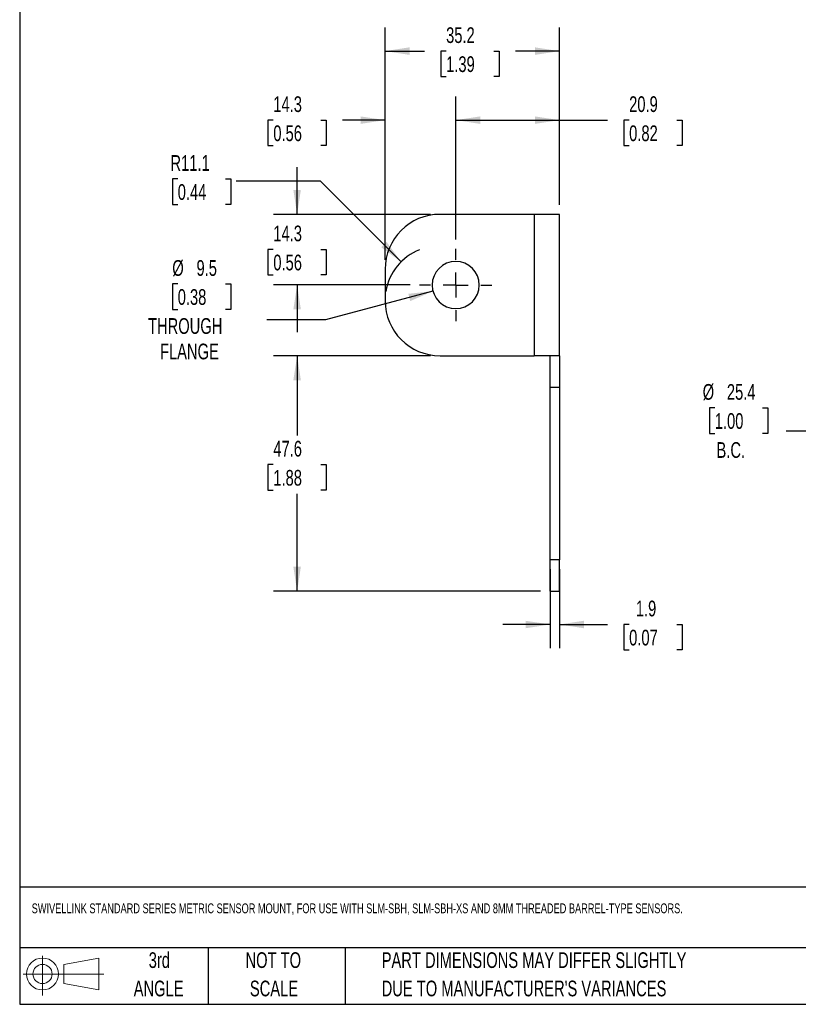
# Model space of a CAD drawing. Header units: millimetres. Extents: x 6 to 273, y 6 to 210.
# Tile 1 of 14: x 6 to 111, y 6 to 139. Entities that reach past the tile are written whole.
import ezdxf

# ---------------------------------------------------------------- set-up
doc = ezdxf.new("R2010")
doc.units = ezdxf.units.MM
doc.linetypes.add('CENTERX2', pattern=[20.32, 12.7, -2.54, 2.54, -2.54])
doc.layers.add('CENTER', color=40, linetype='CENTERX2')
doc.layers.add('DIMENSIONS', color=140, linetype='Continuous', lineweight=25)
doc.layers.add('TEXT', color=140, linetype='Continuous', lineweight=25)
doc.styles.add('SLDTEXTSTYLE0', font='TXT', dxfattribs={"width": 0.7})
doc.dimstyles.new('SLDDIMSTYLE0', dxfattribs={"dimtxt": 2.158008, "dimasz": 3.302, "dimexe": 0, "dimexo": 0.0625, "dimgap": 0.539502, "dimtad": 0, "dimtih": 1, "dimtoh": 1, "dimlfac": 1.5, "dimrnd": 1e-09, "dimzin": 12, "dimdsep": 46, "dimtxsty": 'SLDTEXTSTYLE0', "dimsah": 1, "dimcen": 0, "dimadec": 0, "dimazin": 3, "dimtfac": 1, "dimtofl": 0, "dimtmove": 0, "dimatfit": 3, "dimfxl": 0, "dimfrac": 2, "dimtolj": 1, "dimtzin": 12, "dimarcsym": 0})
doc.dimstyles.new('SLDDIMSTYLE1', dxfattribs={"dimtxt": 2.158008, "dimasz": 3.302, "dimexe": 0, "dimexo": 0.0625, "dimgap": 0.539502, "dimtad": 0, "dimtih": 1, "dimtoh": 1, "dimlfac": 1.5, "dimrnd": 1e-09, "dimzin": 12, "dimdsep": 46, "dimtxsty": 'SLDTEXTSTYLE0', "dimsah": 1, "dimcen": 0.09, "dimadec": 0, "dimazin": 3, "dimtfac": 1, "dimtmove": 0, "dimatfit": 0, "dimfxl": 0, "dimfrac": 2, "dimtolj": 1, "dimtzin": 12, "dimarcsym": 0})
doc.dimstyles.new('SLDDIMSTYLE2', dxfattribs={"dimtxt": 2.158008, "dimasz": 3.302, "dimexe": 0, "dimexo": 0.0625, "dimgap": 0.539502, "dimtad": 0, "dimtih": 1, "dimtoh": 1, "dimlfac": 1.5, "dimrnd": 1e-09, "dimzin": 12, "dimdsep": 46, "dimtxsty": 'SLDTEXTSTYLE0', "dimsah": 1, "dimcen": 0.09, "dimadec": 0, "dimazin": 3, "dimtfac": 1, "dimtofl": 0, "dimtmove": 0, "dimatfit": 3, "dimfxl": 0, "dimfrac": 2, "dimtolj": 1, "dimtzin": 12, "dimarcsym": 0})
doc.dimstyles.new('SLDDIMSTYLE3', dxfattribs={"dimtxt": 2.158008, "dimasz": 3.302, "dimexe": 0, "dimexo": 0.0625, "dimgap": 0.539502, "dimtad": 0, "dimtih": 1, "dimtoh": 1, "dimlfac": 1.5, "dimrnd": 1e-09, "dimzin": 12, "dimdsep": 46, "dimtxsty": 'SLDTEXTSTYLE0', "dimsah": 1, "dimcen": 0, "dimadec": 0, "dimazin": 3, "dimtfac": 1, "dimtofl": 0, "dimtmove": 0, "dimatfit": 3, "dimfxl": 0, "dimfrac": 2, "dimtolj": 1, "dimtzin": 12, "dimarcsym": 0})
doc.dimstyles.new('SLDDIMSTYLE8', dxfattribs={"dimtxt": 2.158008, "dimasz": 3.302, "dimexe": 0, "dimexo": 0.0625, "dimgap": 0.539502, "dimtad": 0, "dimtih": 1, "dimtoh": 1, "dimlfac": 1.5, "dimrnd": 1e-09, "dimzin": 12, "dimdsep": 46, "dimtxsty": 'SLDTEXTSTYLE0', "dimsah": 1, "dimcen": 0, "dimadec": 0, "dimazin": 3, "dimtfac": 1, "dimtofl": 0, "dimtmove": 0, "dimatfit": 3, "dimfxl": 0, "dimfrac": 2, "dimtolj": 1, "dimtzin": 12, "dimarcsym": 0})

# ---------------------------------------------------------------- blocks, each defined once
blk = doc.blocks.new('Block11')
at = {"color": 7, "linetype": 'Continuous', "lineweight": 18}
for p, q in [((2.59, 5.31), (2.59, 0)), ((5.48, 4.17), (10.18, 5.03)), ((5.48, 1.6), (5.48, 4.17)), ((10.18, 5.03), (10.18, 0.73)), ((0, 2.88), (10.87, 2.88)), ((5.48, 1.6), (10.18, 0.73))]:
    blk.add_line(p, q, dxfattribs=at)
for radius in [2.15, 1.29]:
    blk.add_circle((2.59, 2.88), radius, dxfattribs=at)
blk = doc.blocks.new('Block12')
at = {"color": 7, "linetype": 'Continuous'}
blk.add_blockref('Block11', (0, 0), dxfattribs=at)
blk = doc.blocks.new('_D')
at = {"layer": 'DIMENSIONS'}
for p, q in [((100, 86.72), (99.28, 86.72)), ((99.28, 86.72), (99.28, 83.29)), ((106.41, 86.72), (107.14, 86.72)), ((107.14, 86.72), (107.14, 83.29)), ((99.28, 83.29), (100, 83.29)), ((107.14, 83.29), (106.41, 83.29)), ((125.5, 83.59), (109.63, 83.59)), ((133.54, 78.95), (125.5, 83.59))]:
    blk.add_line(p, q, dxfattribs=at)
blk.add_solid([(133.54, 78.95), (130.94, 81.04), (130.43, 80.16)], dxfattribs=at)
at = {"layer": 'DIMENSIONS', "char_height": 2.117, "attachment_point": 1, "style": 'SLDTEXTSTYLE0'}
for s, insert in [('%%c', (98.37, 89.94)), ('25.4', (101.63, 89.94)), ('1.00', (100, 86.02)), ('B.C.', (100.23, 82.11))]:
    blk.add_mtext(s, dxfattribs=dict(at, insert=insert))
blk = doc.blocks.new('_D_15')
at = {"layer": 'DIMENSIONS'}
for p, q in [((77.8, 64.98), (77.8, 54.36)), ((79.06, 64.98), (79.06, 54.36)), ((77.8, 57.54), (71.45, 57.54)), ((79.06, 57.54), (85.54, 57.54)), ((88.46, 57.54), (87.73, 57.54)), ((87.73, 57.54), (87.73, 54.11)), ((94.87, 57.54), (95.6, 57.54)), ((95.6, 57.54), (95.6, 54.11)), ((87.73, 54.11), (88.46, 54.11)), ((95.6, 54.11), (94.87, 54.11))]:
    blk.add_line(p, q, dxfattribs=at)
for points in [[(77.8, 57.54), (74.5, 58.04), (74.5, 57.03)], [(79.06, 57.54), (82.37, 57.03), (82.37, 58.04)]]:
    blk.add_solid(points, dxfattribs=at)
at = {"layer": 'DIMENSIONS', "char_height": 2.117, "attachment_point": 1, "style": 'SLDTEXTSTYLE0'}
for s, insert in [('1.9', (89.36, 60.75)), ('0.07', (88.46, 56.83))]:
    blk.add_mtext(s, dxfattribs=dict(at, insert=insert))
blk = doc.blocks.new('_D_16')
at = {"layer": 'DIMENSIONS'}
for p, q in [((61.71, 93.76), (40.55, 93.76)), ((43.73, 93.76), (43.73, 82.99)), ((40.52, 79.08), (39.8, 79.08)), ((39.8, 79.08), (39.8, 75.65)), ((46.93, 79.08), (47.66, 79.08)), ((47.66, 79.08), (47.66, 75.65)), ((39.8, 75.65), (40.52, 75.65)), ((47.66, 75.65), (46.93, 75.65)), ((43.73, 62.01), (43.73, 75.16)), ((76.53, 62.01), (40.55, 62.01))]:
    blk.add_line(p, q, dxfattribs=at)
for points in [[(43.73, 93.76), (43.22, 90.46), (44.23, 90.46)], [(43.73, 62.01), (44.23, 65.31), (43.22, 65.31)]]:
    blk.add_solid(points, dxfattribs=at)
at = {"layer": 'DIMENSIONS', "char_height": 2.117, "attachment_point": 1, "style": 'SLDTEXTSTYLE0'}
for s, insert in [('47.6', (40.52, 82.29)), ('1.88', (40.52, 78.37))]:
    blk.add_mtext(s, dxfattribs=dict(at, insert=insert))
blk = doc.blocks.new('_D_17')
at = {"layer": 'DIMENSIONS'}
for p, q in [((43.73, 112.81), (43.73, 119.16)), ((61.71, 112.81), (40.55, 112.81)), ((40.52, 108.09), (39.8, 108.09)), ((39.8, 108.09), (39.8, 104.66)), ((46.93, 108.09), (47.66, 108.09)), ((47.66, 108.09), (47.66, 104.66)), ((39.8, 104.66), (40.52, 104.66)), ((47.66, 104.66), (46.93, 104.66)), ((58.96, 103.29), (40.55, 103.29)), ((43.73, 103.29), (43.73, 96.94))]:
    blk.add_line(p, q, dxfattribs=at)
for points in [[(43.73, 112.81), (44.23, 116.11), (43.22, 116.11)], [(43.73, 103.29), (43.22, 99.99), (44.23, 99.99)]]:
    blk.add_solid(points, dxfattribs=at)
at = {"layer": 'DIMENSIONS', "char_height": 2.117, "attachment_point": 1, "style": 'SLDTEXTSTYLE0'}
for s, insert in [('14.3', (40.52, 111.3)), ('0.56', (40.52, 107.38))]:
    blk.add_mtext(s, dxfattribs=dict(at, insert=insert))
blk = doc.blocks.new('_D_18')
at = {"layer": 'DIMENSIONS'}
for p, q in [((27.64, 117.58), (26.92, 117.58)), ((26.92, 117.58), (26.92, 114.15)), ((34.06, 117.58), (34.78, 117.58)), ((34.78, 117.58), (34.78, 114.15)), ((46.88, 117.27), (35.51, 117.27)), ((57.74, 106.41), (46.88, 117.27)), ((26.92, 114.15), (27.64, 114.15)), ((34.78, 114.15), (34.06, 114.15))]:
    blk.add_line(p, q, dxfattribs=at)
blk.add_arc((62.98, 101.17), 7.41, 111.8014, 170.2724, dxfattribs=at)
blk.add_solid([(57.74, 106.41), (55.77, 109.1), (55.05, 108.38)], dxfattribs=at)
at = {"layer": 'DIMENSIONS', "char_height": 2.117, "attachment_point": 1, "style": 'SLDTEXTSTYLE0'}
for s, insert in [('R11.1', (26.66, 120.79)), ('0.44', (27.64, 116.88))]:
    blk.add_mtext(s, dxfattribs=dict(at, insert=insert))
blk = doc.blocks.new('_D_19')
at = {"layer": 'DIMENSIONS'}
for p, q in [((55.57, 106.67), (55.57, 128.68)), ((65.1, 109.43), (65.1, 128.68)), ((40.52, 125.51), (39.8, 125.51)), ((39.8, 125.51), (39.8, 122.08)), ((46.93, 125.51), (47.66, 125.51)), ((47.66, 125.51), (47.66, 122.08)), ((55.57, 125.51), (49.86, 125.51)), ((65.1, 125.51), (71.45, 125.51)), ((39.8, 122.08), (40.52, 122.08)), ((47.66, 122.08), (46.93, 122.08))]:
    blk.add_line(p, q, dxfattribs=at)
for points in [[(55.57, 125.51), (52.27, 126.01), (52.27, 125)], [(65.1, 125.51), (68.4, 125), (68.4, 126.01)]]:
    blk.add_solid(points, dxfattribs=at)
at = {"layer": 'DIMENSIONS', "char_height": 2.117, "attachment_point": 1, "style": 'SLDTEXTSTYLE0'}
for s, insert in [('14.3', (40.52, 128.72)), ('0.56', (40.52, 124.8))]:
    blk.add_mtext(s, dxfattribs=dict(at, insert=insert))
blk = doc.blocks.new('_D_20')
at = {"layer": 'DIMENSIONS'}
for p, q in [((27.64, 103.43), (26.92, 103.43)), ((26.92, 103.43), (26.92, 100)), ((34.06, 103.43), (34.78, 103.43)), ((34.78, 103.43), (34.78, 100)), ((62.03, 102.47), (47.54, 98.58)), ((26.92, 100), (27.64, 100)), ((34.78, 100), (34.06, 100)), ((47.54, 98.58), (39.65, 98.58))]:
    blk.add_line(p, q, dxfattribs=at)
blk.add_solid([(62.03, 102.47), (58.71, 102.1), (58.97, 101.12)], dxfattribs=at)
at = {"layer": 'DIMENSIONS', "char_height": 2.117, "attachment_point": 1, "style": 'SLDTEXTSTYLE0'}
for s, insert in [('%%c', (26.91, 106.64)), ('9.5', (30.17, 106.64)), ('0.38', (27.64, 102.73)), ('THROUGH', (23.64, 98.82)), ('FLANGE', (25.25, 95.39))]:
    blk.add_mtext(s, dxfattribs=dict(at, insert=insert))
blk = doc.blocks.new('_D_21')
at = {"layer": 'DIMENSIONS'}
for p, q in [((65.1, 109.43), (65.1, 128.68)), ((79.06, 114.08), (79.06, 128.68)), ((65.1, 125.51), (79.06, 125.51)), ((79.06, 125.51), (85.54, 125.51)), ((88.46, 125.51), (87.73, 125.51)), ((87.73, 125.51), (87.73, 122.08)), ((94.87, 125.51), (95.6, 125.51)), ((95.6, 125.51), (95.6, 122.08)), ((87.73, 122.08), (88.46, 122.08)), ((95.6, 122.08), (94.87, 122.08))]:
    blk.add_line(p, q, dxfattribs=at)
for points in [[(65.1, 125.51), (68.4, 125), (68.4, 126.01)], [(79.06, 125.51), (75.76, 126.01), (75.76, 125)]]:
    blk.add_solid(points, dxfattribs=at)
at = {"layer": 'DIMENSIONS', "char_height": 2.117, "attachment_point": 1, "style": 'SLDTEXTSTYLE0'}
for s, insert in [('20.9', (88.46, 128.72)), ('0.82', (88.46, 124.8))]:
    blk.add_mtext(s, dxfattribs=dict(at, insert=insert))
blk = doc.blocks.new('_D_22')
at = {"layer": 'DIMENSIONS'}
for p, q in [((55.57, 106.67), (55.57, 137.99)), ((79.06, 114.08), (79.06, 137.99)), ((55.57, 134.81), (60.88, 134.81)), ((63.8, 134.81), (63.07, 134.81)), ((63.07, 134.81), (63.07, 131.38)), ((70.21, 134.81), (70.94, 134.81)), ((70.94, 134.81), (70.94, 131.38)), ((79.06, 134.81), (73.14, 134.81)), ((63.07, 131.38), (63.8, 131.38)), ((70.94, 131.38), (70.21, 131.38))]:
    blk.add_line(p, q, dxfattribs=at)
for points in [[(55.57, 134.81), (58.88, 134.3), (58.88, 135.32)], [(79.06, 134.81), (75.76, 135.32), (75.76, 134.3)]]:
    blk.add_solid(points, dxfattribs=at)
at = {"layer": 'DIMENSIONS', "char_height": 2.117, "attachment_point": 1, "style": 'SLDTEXTSTYLE0'}
for s, insert in [('35.2', (63.8, 138.02)), ('1.39', (63.8, 134.11))]:
    blk.add_mtext(s, dxfattribs=dict(at, insert=insert))
blk = doc.blocks.new('SW_CENTERMARKSYMBOL_4')
at = {"layer": 'CENTER', "color": 0}
for p, q in [((0, 3.39), (0, 4.87)), ((0, 0), (0, 1.69)), ((-3.39, 0), (-4.87, 0)), ((0, 0), (-1.69, 0)), ((0, 0), (0, -1.69)), ((0, 0), (1.69, 0)), ((3.39, 0), (4.87, 0)), ((0, -3.39), (0, -4.87))]:
    blk.add_line(p, q, dxfattribs=at)

msp = doc.modelspace()

# ---------------------------------------------------------------- linework, layer by layer
for p, q in [((75.682731, 112.812002), (62.982731, 112.812002)), ((75.682731, 112.812002), (75.682731, 93.762002)), ((79.064318, 112.812002), (75.682731, 112.812002)), ((79.064318, 93.762002), (79.064318, 112.812002)), ((55.574398, 105.403669), (55.574398, 101.170336)), ((62.982731, 93.762002), (75.682731, 93.762002)), ((79.064318, 93.762002), (75.682731, 93.762002)), ((77.799398, 89.528669), (77.799398, 93.762002)), ((79.064318, 93.762002), (79.064318, 89.528669)), ((77.799398, 89.528669), (79.064318, 89.528669)), ((77.799398, 66.245336), (77.799398, 89.528669)), ((79.064318, 89.528669), (79.064318, 66.245336)), ((79.064318, 66.245336), (77.799398, 66.245336)), ((77.799398, 62.012002), (77.799398, 66.245336)), ((79.064318, 62.012002), (79.064318, 66.245336)), ((77.799398, 62.012002), (79.064318, 62.012002))]:
    msp.add_line(p, q)
for centre, radius, start, end in [((62.982731, 105.403669), 7.408333, 90, 180), ((65.099398, 103.287002), 3.175, 0, 180), ((65.099398, 103.287002), 3.175, 180, 0), ((62.982731, 101.170336), 7.408333, 180, 270)]:
    msp.add_arc(centre, radius, start, end)
at = {"layer": 'TEXT'}
for p, q in [((6.35, 209.55), (6.35, 6.35)), ((273.05, 22.126108), (6.35, 22.126108)), ((273.05, 13.97), (6.35, 13.97)), ((31.75, 13.97), (31.75, 6.35)), ((50.211628, 13.97), (50.211628, 6.35)), ((6.35, 6.35), (273.05, 6.35))]:
    msp.add_line(p, q, dxfattribs=at)

# ---------------------------------------------------------------- block references
at = {"layer": 'CENTER'}
msp.add_blockref('SW_CENTERMARKSYMBOL_4', (65.099398, 103.287002), dxfattribs=at)
at = {"layer": 'TEXT'}
msp.add_blockref('Block12', (6.837939, 7.553855), dxfattribs=at)

# ---------------------------------------------------------------- texts
at = {"layer": 'TEXT', "style": 'SLDTEXTSTYLE0'}
for s, insert, char_height, attachment_point in [('SWIVELLINK STANDARD SERIES METRIC SENSOR MOUNT, FOR USE WITH SLM-SBH, SLM-SBH-XS AND 8MM THREADED BARREL-TYPE SENSORS.', (7.965734, 19.94521), 1.322916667, 1), ('3rd', (25.162451, 13.363993), 2.1166667, 2), ('NOT TO', (40.515774, 13.363993), 2.1166667, 2), ('PART DIMENSIONS MAY DIFFER SLIGHTLY', (55.119284, 13.363993), 2.11666667, 1), ('ANGLE', (25.064948, 9.541771), 2.1166667, 2), ('SCALE', (40.612053, 9.541771), 2.1166667, 2), ("DUE TO MANUFACTURER'S VARIANCES", (55.119284, 9.541771), 2.11666667, 1)]:
    msp.add_mtext(s, dxfattribs=dict(at, insert=insert, char_height=char_height, attachment_point=attachment_point))

# ---------------------------------------------------------------- dimensions: what is measured, and where the dimension line sits
at = {"layer": 'DIMENSIONS'}
for base, p1, p2, dimstyle, picture, middle in [((79.064318, 134.812002), (55.574398, 105.403669), (79.064318, 112.812002), 'SLDDIMSTYLE2', '_D_22', (67.005959, 134.812002)), ((65.099398, 125.505262), (55.574398, 105.403669), (65.099398, 108.155336), 'SLDDIMSTYLE1', '_D_19', (43.726344, 125.505262)), ((79.064318, 125.505262), (65.099398, 108.155336), (79.064318, 112.812002), 'SLDDIMSTYLE2', '_D_21', (91.665944, 125.505262)), ((79.064318, 57.53617), (77.799398, 66.245336), (79.064318, 66.245336), 'SLDDIMSTYLE1', '_D_15', (91.665944, 57.53617))]:
    dim = msp.add_linear_dim(base=base, p1=p1, p2=p2, dimstyle=dimstyle, dxfattribs=at)
    dim.commit()
    dim.dimension.update_dxf_attribs({"geometry": picture, "text_midpoint": middle, "dimtype": 160})
dim = msp.add_radius_dim(center=(62.982731, 101.170336), mpoint=(57.744248, 106.408819), dimstyle='SLDDIMSTYLE8', dxfattribs=at)
dim.commit()
dim.dimension.update_dxf_attribs({"geometry": '_D_18', "text_midpoint": (30.85125, 117.273535), "dimtype": 164})
for base, p1, p2, dimstyle, picture, middle in [((43.726344, 112.812002), (60.231064, 103.287002), (62.982731, 112.812002), 'SLDDIMSTYLE1', '_D_17', (43.726344, 108.085846)), ((43.7263435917, 93.7620024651), (77.7993975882, 62.0120024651), (62.9827309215, 93.7620024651), 'SLDDIMSTYLE2', '_D_16', (43.7263435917, 79.0756227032))]:
    dim = msp.add_linear_dim(base=base, p1=p1, p2=p2, angle=90, dimstyle=dimstyle, dxfattribs=at)
    dim.commit()
    dim.dimension.update_dxf_attribs({"geometry": picture, "text_midpoint": middle, "dimtype": 160})
for p1, p2, text, dimstyle, picture, middle in [((68.1662121, 104.1087529), (62.0325831, 102.465252), '<>\\PTHROUGH\\PFLANGE', 'SLDDIMSTYLE3', '_D_20', (30.8512504, 99.6980436)), ((148.207663, 70.478669), (133.542966, 78.945336), '<>\\PB.C.', 'SLDDIMSTYLE0', '_D', (103.207744, 84.70484))]:
    dim = msp.add_diameter_dim_2p(p1=p1, p2=p2, text=text, dimstyle=dimstyle, dxfattribs=at)
    dim.commit()
    dim.dimension.update_dxf_attribs({"geometry": picture, "text_midpoint": middle, "dimtype": 163})

doc.saveas('drawing.dxf')
